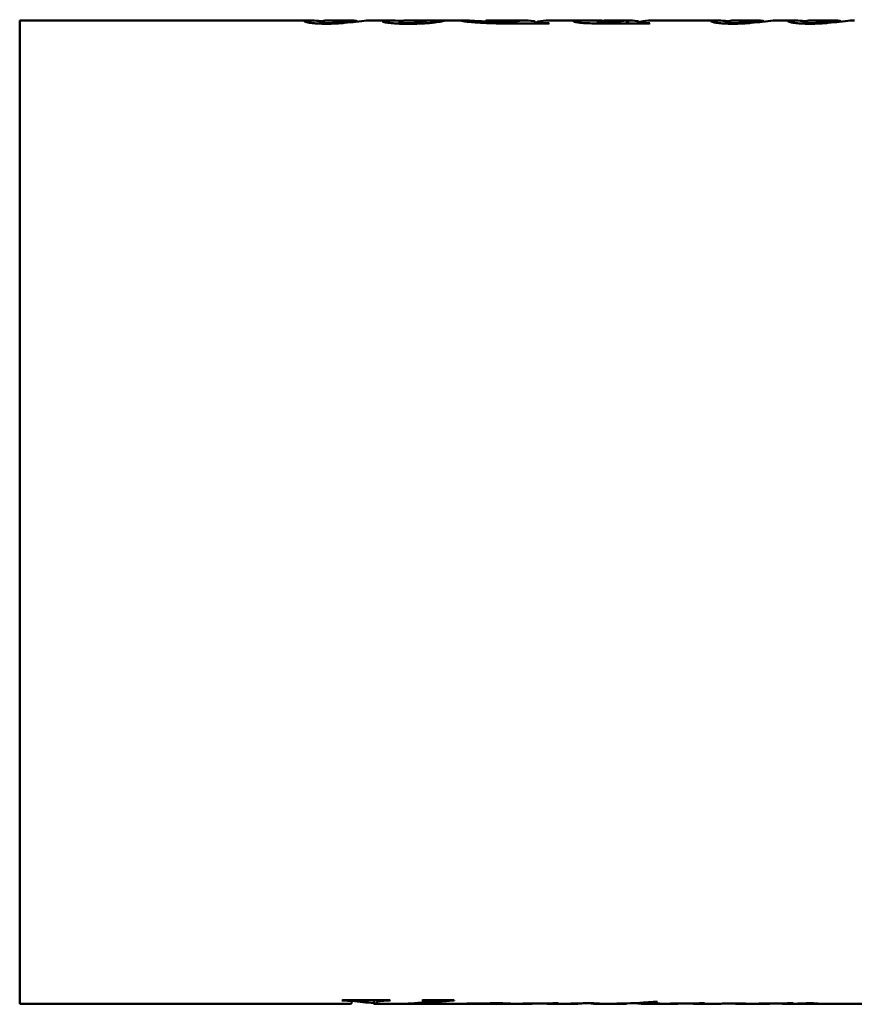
# Model space of a CAD drawing. Header units: millimetres. Extents: x 1066 to 1559, y 677 to 1180.
# Tile 2 of 5: x 1066 to 1213, y 811 to 985. Entities that reach past the tile are written whole.
import ezdxf

# ---------------------------------------------------------------- set-up
doc = ezdxf.new("R2010")
doc.units = ezdxf.units.MM
doc.header["$LTSCALE"] = 6.25
doc.layers.add('Widoczne (ISO)', color=7, linetype='Continuous', lineweight=50)

msp = doc.modelspace()

# ---------------------------------------------------------------- linework, layer by layer
at = {"layer": 'Widoczne (ISO)'}
for p, q in [((1065.75, 811.32), (1065.75, 984.93)), ((1065.75, 984.93), (1116.71, 984.93)), ((1118.64, 984.57), (1118.64, 984.36)), ((1120.46, 984.93), (1124.03, 984.93)), ((1127.71, 984.93), (1130.75, 984.93)), ((1132.77, 984.6), (1132.77, 984.34)), ((1134.61, 984.93), (1136.65, 984.93)), ((1137.39, 984.91), (1137.39, 984.41)), ((1140.06, 984.93), (1143.99, 984.93)), ((1148.05, 984.87), (1148.05, 984.45)), ((1148.42, 984.93), (1155.08, 984.93)), ((1152.56, 984.49), (1152.56, 984.37)), ((1159.08, 984.37), (1152.92, 984.37)), ((1156.77, 984.7), (1156.77, 984.37)), ((1156.77, 984.54), (1156.98, 984.54)), ((1156.98, 984.56), (1156.98, 984.37)), ((1159.06, 984.93), (1168.24, 984.93)), ((1167.79, 984.71), (1167.79, 984.38)), ((1168.49, 984.92), (1168.49, 984.86)), ((1176.84, 984.37), (1169.36, 984.37)), ((1170.81, 984.49), (1170.81, 984.37)), ((1172.1, 984.93), (1173.32, 984.93)), ((1172.27, 984.92), (1172.27, 984.92)), ((1172.71, 984.92), (1172.71, 984.92)), ((1172.93, 984.92), (1172.93, 984.37)), ((1173.15, 984.92), (1173.15, 984.37)), ((1175.02, 984.55), (1175.02, 984.37)), ((1175.06, 984.68), (1175.06, 984.59)), ((1177.2, 984.93), (1188.48, 984.93)), ((1190.4, 984.57), (1190.4, 984.36)), ((1192.22, 984.93), (1195.79, 984.93)), ((1199.47, 984.93), (1202.08, 984.93)), ((1204.01, 984.57), (1204.01, 984.36)), ((1205.83, 984.93), (1209.4, 984.93)), ((1122.77, 811.99), (1131.17, 811.99)), ((1124.42, 811.74), (1124.42, 811.99)), ((1128.26, 811.4), (1128.26, 811.99)), ((1131, 811.92), (1131, 811.99)), ((1136.94, 811.99), (1142.46, 811.99)), ((1138.29, 811.8), (1138.29, 811.99)), ((1141.3, 811.86), (1141.3, 811.99)), ((1142.46, 811.92), (1142.46, 811.99)), ((1177.1, 811.41), (1177.1, 811.65)), ((1177.56, 811.69), (1178.36, 811.69)), ((1065.75, 811.32), (1124.1, 811.32)), ((1128.42, 811.32), (1131.36, 811.32)), ((1132.76, 811.32), (1141.84, 811.32)), ((1145.13, 811.32), (1148.4, 811.32)), ((1149.11, 811.36), (1149.11, 811.43)), ((1151.68, 811.32), (1155.75, 811.32)), ((1156.22, 811.35), (1156.22, 811.4)), ((1158.88, 811.35), (1158.88, 811.43)), ((1159.47, 811.32), (1160.3, 811.32)), ((1159.86, 811.43), (1160.79, 811.43)), ((1161.37, 811.32), (1163.95, 811.32)), ((1164.27, 811.33), (1164.27, 811.41)), ((1167.73, 811.32), (1172.12, 811.32)), ((1172.83, 811.35), (1170.96, 811.35)), ((1172.83, 811.35), (1172.83, 811.42)), ((1175.87, 811.32), (1181.45, 811.32)), ((1176.58, 811.35), (1176.58, 811.6)), ((1178.24, 811.35), (1176.58, 811.35)), ((1177.1, 811.41), (1178.75, 811.41)), ((1178.24, 811.35), (1178.24, 811.41)), ((1181.94, 811.35), (1181.94, 811.4)), ((1185.25, 811.32), (1188.94, 811.32)), ((1185.74, 811.43), (1186.62, 811.43)), ((1192.67, 811.32), (1197.75, 811.32)), ((1198.16, 811.34), (1198.16, 811.4)), ((1199.66, 811.41), (1199.66, 811.42)), ((1200.9, 811.32), (1201.49, 811.32)), ((1201.3, 811.43), (1202.28, 811.43)), ((1202.44, 811.32), (1204.31, 811.32)), ((1203.24, 811.33), (1203.24, 811.38)), ((1205.82, 811.32), (1216, 811.32))]:
    msp.add_line(p, q, dxfattribs=at)
for centre, major_axis, ratio, start_param, end_param in [((1155.08, 898.12), (0, 86.8), 0.287716, 6.226443, 6.383864), ((1159.06, 898.12), (0, -86.8), 0.287565, 3.141593, 3.212853), ((1162.34, 898.12), (0, -86.8), 0.333333, 3.248915, 3.25454), ((1168.24, 898.12), (0, 86.8), 0.293801, 6.273146, 6.283185), ((1173.33, 898.12), (0, 86.8), 0.287425, 0.0158, 0.100849), ((1172.1, 898.12), (0, -86.8), 0.287625, 3.134942, 3.15728), ((1180.93, 898.12), (-1302.02, 0), 0.066667, 4.718701, 4.71904), ((1173.32, 898.12), (0, 86.8), 0.285714, 6.226952, 6.289836), ((1177.2, 898.12), (0, -86.8), 0.287532, 3.141593, 3.217609), ((1179.51, 898.12), (0, -86.8), 0.272727, 3.248915, 3.25454), ((1119.2, 898.12), (0, 86.8), 0.333333, 3.258984, 3.265242), ((1132.76, 898.12), (0, -86.8), 0.860509, 6.171261, 6.222866), ((1127.92, 898.12), (0, -86.8), 0.30303, 0.117392, 0.123649), ((1132.76, 898.12), (0, -86.8), 0.860509, 6.273797, 6.370676), ((1132.72, 898.12), (0, 86.8), 0.393939, 3.258984, 3.265242), ((1175.86, 898.12), (0, -86.8), 0.313008, 0.045794, 0.092216), ((1124.1, 898.12), (0, 86.8), 0.039062, 3.141593, 3.222094), ((1128.42, 898.12), (0, -86.8), 0.045455, 6.241606, 6.361798), ((1131.36, 898.12), (0, 86.8), 0.859459, 3.141593, 3.204542), ((1153.72, 898.12), (0, 86.8), 0.294118, 3.175517, 3.181922), ((1134.46, 898.12), (503.13, 0), 0.172524, 4.752718, 4.762894), ((1155.75, 898.12), (0, 86.8), 0.302768, 3.141593, 3.143321), ((1159.47, 898.12), (0, -86.8), 0.302326, 6.260817, 6.333691), ((1163.95, 898.12), (0, 86.8), 0.317829, 3.141593, 3.14558), ((1167.73, 898.12), (0, -86.8), 0.323684, 6.232712, 6.28529), ((1170.38, 898.12), (0, 86.8), 0.253731, 3.167796, 3.180415), ((1172.12, 898.12), (0, 86.8), 0.312883, 3.141593, 3.167796), ((1175.87, 898.12), (0, -86.8), 0.309434, 6.225868, 6.309389), ((1177.56, 898.12), (0, -86.8), 0.298077, 0.026203, 0.045794), ((1179.94, 898.12), (0, 86.8), 0.235294, 3.175517, 3.181922), ((1160.99, 898.12), (490.27, 0), 0.177049, 4.752718, 4.762894), ((1181.45, 898.12), (0, 86.8), 0.315789, 3.141593, 3.144451), ((1185.25, 898.12), (0, -86.8), 0.314845, 6.236311, 6.333691), ((1188.94, 898.12), (0, 86.8), 0.307971, 3.141593, 3.185879), ((1080.12, 898.12), (2484.7, 0), 0.034934, 4.756675, 4.758183), ((1192.67, 898.12), (0, -86.8), 0.3, 6.238342, 6.328979), ((1195.32, 898.12), (0, 86.8), 0.307692, 3.175894, 3.180792), ((1179.24, 898.12), (436.9, 0), 0.198675, 4.751588, 4.762894), ((1197.75, 898.12), (0, 86.8), 0.287625, 3.141593, 3.147086), ((1200.9, 898.12), (0, -86.8), 0.315582, 6.238214, 6.333691)]:
    msp.add_ellipse(centre, major_axis=major_axis, ratio=ratio, start_param=start_param, end_param=end_param, dxfattribs=at)
for points, knots in [([(1119.02, 984.78), (1118.38, 984.83), (1117.83, 984.88), (1116.9, 984.93), (1116.59, 984.93), (1116.14, 984.9), (1116.01, 984.86), (1116.01, 984.79)], [-0.9065198, -0.9065198, -0.9065198, -0.9065198, -0.6524809, -0.6524809, -0.3649859, -0.3649859, 0, 0, 0, 0]), ([(1119.93, 984.33), (1119.57, 984.33), (1119.21, 984.34), (1118.53, 984.36), (1118.24, 984.38), (1117.62, 984.42), (1117.25, 984.46), (1116.71, 984.54), (1116.48, 984.59), (1116.1, 984.7), (1116.01, 984.75), (1116.01, 984.79)], [0, 0, 0, 0, 0.1096756, 0.1096756, 0.2102794, 0.2102794, 0.335983, 0.335983, 0.4229418, 0.4229418, 0.5019309, 0.5019309, 0.5019309, 0.5019309]), ([(1119.37, 984.85), (1119.19, 984.82), (1119.01, 984.78), (1118.75, 984.69), (1118.64, 984.63), (1118.64, 984.57)], [-0.403694, -0.403694, -0.403694, -0.403694, -0.2004333, -0.2004333, 0, 0, 0, 0]), ([(1118.64, 984.57), (1118.64, 984.56), (1118.65, 984.55), (1118.7, 984.52), (1118.74, 984.51), (1118.89, 984.48), (1119, 984.47), (1119.21, 984.45), (1119.32, 984.44), (1119.57, 984.43), (1119.71, 984.43), (1119.84, 984.43)], [-0.1769921, -0.1769921, -0.1769921, -0.1769921, -0.1481456, -0.1481456, -0.122376, -0.122376, -0.0816794, -0.0816794, -0.0409813, -0.0409813, 0, 0, 0, 0]), ([(1120.46, 984.93), (1120.31, 984.93), (1120.16, 984.92), (1119.79, 984.9), (1119.58, 984.88), (1119.37, 984.85)], [-0.3908845, -0.3908845, -0.3908845, -0.3908845, -0.2296812, -0.2296812, 0, 0, 0, 0]), ([(1119.84, 984.43), (1120.01, 984.43), (1120.17, 984.43), (1120.52, 984.45), (1120.65, 984.45), (1120.92, 984.48), (1121.1, 984.5), (1121.51, 984.56), (1121.83, 984.64), (1122.02, 984.68)], [-0.3413766, -0.3413766, -0.3413766, -0.3413766, -0.3058045, -0.3058045, -0.2626854, -0.2626854, -0.1820995, -0.1820995, 0, 0, 0, 0]), ([(1126.96, 984.89), (1126.48, 984.85), (1125.85, 984.77), (1124.56, 984.63), (1123.81, 984.54), (1122.79, 984.45), (1122.28, 984.4), (1121.01, 984.34), (1120.48, 984.33), (1119.93, 984.33)], [0, 0, 0, 0, 0.434952, 0.434952, 0.6999515, 0.6999515, 0.7824948, 0.7824948, 0.8373667, 0.8373667, 0.8373667, 0.8373667]), ([(1124.09, 984.93), (1123.76, 984.93), (1123.43, 984.91), (1122.74, 984.83), (1122.39, 984.76), (1122.02, 984.68)], [0, 0, 0, 0, 0.3616952, 0.3616952, 0.706456, 0.706456, 0.706456, 0.706456]), ([(1124.09, 984.93), (1124.31, 984.92), (1124.52, 984.91), (1124.93, 984.87), (1125.08, 984.84), (1125.15, 984.83)], [-0.2110504, -0.2110504, -0.2110504, -0.2110504, -0.107583, -0.107583, 0, 0, 0, 0]), ([(1125.15, 984.83), (1125.23, 984.81), (1125.29, 984.79), (1125.34, 984.76), (1125.37, 984.75), (1125.39, 984.74), (1125.4, 984.72)], [0, 0, 0, 0, 0.1152455, 0.1152455, 0.1152455, 0.1836639, 0.1836639, 0.1836639, 0.1836639]), ([(1129.77, 984.79), (1129.77, 984.84), (1129.88, 984.88), (1130.38, 984.93), (1130.8, 984.93), (1131.64, 984.92), (1132.39, 984.88), (1133.31, 984.83)], [0, 0, 0, 0, 0.284839, 0.284839, 0.668073, 0.668073, 1.682252, 1.682252, 1.682252, 1.682252]), ([(1134.37, 984.31), (1133.86, 984.31), (1133.35, 984.32), (1132.43, 984.36), (1132.03, 984.38), (1131.32, 984.44), (1130.89, 984.48), (1130.27, 984.58), (1130.08, 984.63), (1129.82, 984.71), (1129.77, 984.76), (1129.77, 984.79)], [0, 0, 0, 0, 0.1539288, 0.1539288, 0.2912473, 0.2912473, 0.4199168, 0.4199168, 0.5172054, 0.5172054, 0.6305003, 0.6305003, 0.6305003, 0.6305003]), ([(1133.15, 984.8), (1133.05, 984.77), (1132.96, 984.75), (1132.82, 984.68), (1132.77, 984.64), (1132.77, 984.6)], [-0.2779087, -0.2779087, -0.2779087, -0.2779087, -0.1385292, -0.1385292, 0, 0, 0, 0]), ([(1132.77, 984.6), (1132.77, 984.58), (1132.79, 984.56), (1132.86, 984.53), (1132.92, 984.51), (1133.11, 984.47), (1133.24, 984.46), (1133.5, 984.43), (1133.64, 984.42), (1133.95, 984.41), (1134.12, 984.41), (1134.29, 984.41)], [-0.2318002, -0.2318002, -0.2318002, -0.2318002, -0.1880895, -0.1880895, -0.1507049, -0.1507049, -0.1005303, -0.1005303, -0.050824, -0.050824, 0, 0, 0, 0]), ([(1133.15, 984.8), (1133.35, 984.84), (1133.57, 984.87), (1134.05, 984.92), (1134.32, 984.93), (1134.61, 984.93)], [0, 0, 0, 0, 0.2472237, 0.2472237, 0.4936965, 0.4936965, 0.4936965, 0.4936965]), ([(1134.29, 984.41), (1134.45, 984.41), (1134.61, 984.41), (1134.76, 984.42), (1134.92, 984.43), (1135.07, 984.44), (1135.2, 984.45)], [0, 0, 0, 0, 0.0495843, 0.0495843, 0.0495843, 0.1016377, 0.1016377, 0.1016377, 0.1016377]), ([(1139.24, 984.59), (1138.96, 984.56), (1138.64, 984.52), (1137.94, 984.45), (1137.57, 984.42), (1136.75, 984.37), (1136.32, 984.35), (1135.37, 984.32), (1134.88, 984.31), (1134.37, 984.31)], [0, 0, 0, 0, 0.1496885, 0.1496885, 0.2913779, 0.2913779, 0.4325474, 0.4325474, 0.5831384, 0.5831384, 0.5831384, 0.5831384]), ([(1135.2, 984.45), (1135.49, 984.48), (1135.75, 984.52), (1136.17, 984.6), (1136.34, 984.64), (1136.48, 984.67)], [-0.2911177, -0.2911177, -0.2911177, -0.2911177, -0.1386651, -0.1386651, 0, 0, 0, 0]), ([(1136.48, 984.67), (1136.72, 984.73), (1136.94, 984.78), (1137.27, 984.86), (1137.39, 984.89), (1137.39, 984.91)], [-0.4865039, -0.4865039, -0.4865039, -0.4865039, -0.2434261, -0.2434261, 0, 0, 0, 0]), ([(1137.39, 984.91), (1137.39, 984.91), (1137.35, 984.92), (1137.25, 984.92), (1137.16, 984.92), (1137.02, 984.93), (1136.83, 984.93)], [0, 0, 0, 0, 0.0921852, 0.0921852, 0.0921852, 0.1790769, 0.1790769, 0.1790769, 0.1790769]), ([(1140.74, 984.88), (1140.74, 984.9), (1140.68, 984.91), (1140.4, 984.93), (1140.21, 984.93), (1139.69, 984.93), (1139.38, 984.92), (1138.76, 984.92), (1138.48, 984.92), (1137.91, 984.91), (1137.65, 984.91), (1137.38, 984.91)], [-0.6275797, -0.6275797, -0.6275797, -0.6275797, -0.4567707, -0.4567707, -0.3175253, -0.3175253, -0.1921162, -0.1921162, -0.097968, -0.097968, -0.0164029, -0.0164029, -0.0164029, -0.0164029]), ([(1140.74, 984.88), (1140.74, 984.86), (1140.63, 984.82), (1140.4, 984.77), (1140.14, 984.72), (1139.75, 984.66), (1139.24, 984.59)], [0, 0, 0, 0, 0.2502421, 0.2502421, 0.2502421, 0.5216815, 0.5216815, 0.5216815, 0.5216815]), ([(1143.74, 984.9), (1143.74, 984.92), (1143.8, 984.93), (1144.12, 984.93), (1144.37, 984.92), (1144.74, 984.91)], [0, 0, 0, 0, 0.2188136, 0.2188136, 0.4381311, 0.4381311, 0.4381311, 0.4381311]), ([(1152.92, 984.37), (1151.25, 984.37), (1149.59, 984.39), (1147.43, 984.47), (1146.73, 984.51), (1145.74, 984.59), (1145.23, 984.63), (1144.44, 984.73), (1144.19, 984.77), (1143.82, 984.84), (1143.74, 984.88), (1143.74, 984.9)], [0, 0, 0, 0, 0.500382, 0.500382, 0.760529, 0.760529, 0.9258, 0.9258, 1.058992, 1.058992, 1.216325, 1.216325, 1.216325, 1.216325]), ([(1144.74, 984.91), (1145.26, 984.89), (1145.86, 984.85), (1147.01, 984.79), (1147.51, 984.76), (1148.05, 984.73)], [0, 0, 0, 0, 0.311383, 0.311383, 0.5177204, 0.5177204, 0.5177204, 0.5177204]), ([(1148.42, 984.93), (1148.39, 984.93), (1148.36, 984.93), (1148.15, 984.92), (1148.05, 984.91), (1148.05, 984.87)], [-0.3019786, -0.3019786, -0.3019786, -0.3019786, -0.2729306, -0.2729306, 0, 0, 0, 0]), ([(1148.05, 984.87), (1148.05, 984.84), (1148.16, 984.79), (1148.52, 984.72), (1148.63, 984.7), (1148.97, 984.65), (1149.2, 984.63), (1149.75, 984.58), (1150.07, 984.55), (1150.42, 984.53)], [-0.7846761, -0.7846761, -0.7846761, -0.7846761, -0.3441935, -0.3441935, -0.2422924, -0.2422924, -0.1211864, -0.1211864, 0, 0, 0, 0]), ([(1150.42, 984.53), (1150.74, 984.52), (1151.09, 984.5), (1151.82, 984.49), (1152.19, 984.49), (1152.56, 984.49)], [-0.2224192, -0.2224192, -0.2224192, -0.2224192, -0.1112468, -0.1112468, 0, 0, 0, 0]), ([(1156.49, 984.79), (1156.56, 984.77), (1156.62, 984.76), (1156.73, 984.73), (1156.77, 984.71), (1156.77, 984.7)], [-0.1169366, -0.1169366, -0.1169366, -0.1169366, -0.0579956, -0.0579956, 0, 0, 0, 0]), ([(1157.29, 984.71), (1157.2, 984.69), (1157.13, 984.66), (1157.02, 984.61), (1156.98, 984.58), (1156.98, 984.56)], [0, 0, 0, 0, 0.091741, 0.091741, 0.1825664, 0.1825664, 0.1825664, 0.1825664]), ([(1156.98, 984.56), (1156.98, 984.54), (1156.99, 984.53), (1157.08, 984.5), (1157.14, 984.49), (1157.27, 984.47), (1157.33, 984.47), (1157.45, 984.46), (1157.61, 984.45), (1158.19, 984.44), (1158.74, 984.43), (1159.24, 984.43)], [0, 0, 0, 0, 0.0475764, 0.0475764, 0.0833314, 0.0833314, 0.1126076, 0.1126076, 0.245444, 0.245444, 0.5347027, 0.5347027, 0.5347027, 0.5347027]), ([(1163.55, 984.73), (1163.55, 984.77), (1163.66, 984.8), (1163.87, 984.83), (1164, 984.84), (1164.17, 984.85), (1164.36, 984.86), (1164.57, 984.88), (1164.82, 984.88), (1165.08, 984.89)], [0, 0, 0, 0, 0.1678351, 0.1678351, 0.1678351, 0.2691202, 0.2691202, 0.2691202, 0.3792176, 0.3792176, 0.3792176, 0.3792176]), ([(1169.36, 984.37), (1168.51, 984.37), (1167.59, 984.38), (1166.25, 984.41), (1165.73, 984.43), (1164.79, 984.49), (1164.47, 984.53), (1164.02, 984.58), (1163.84, 984.61), (1163.6, 984.68), (1163.55, 984.71), (1163.55, 984.73)], [0, 0, 0, 0, 0.2553572, 0.2553572, 0.4112878, 0.4112878, 0.5810936, 0.5810936, 0.7636087, 0.7636087, 0.9549685, 0.9549685, 0.9549685, 0.9549685]), ([(1165.08, 984.89), (1165.49, 984.9), (1166.07, 984.91), (1167.25, 984.92), (1167.89, 984.92), (1168.49, 984.92)], [0, 0, 0, 0, 0.1731989, 0.1731989, 0.3390618, 0.3390618, 0.3390618, 0.3390618]), ([(1172.17, 984.92), (1171.68, 984.92), (1171.2, 984.92), (1170.29, 984.91), (1169.89, 984.91), (1169.22, 984.89), (1168.8, 984.88), (1168.22, 984.84), (1168.05, 984.82), (1167.83, 984.77), (1167.79, 984.74), (1167.79, 984.71)], [-0.989607, -0.989607, -0.989607, -0.989607, -0.7333607, -0.7333607, -0.4889946, -0.4889946, -0.2839666, -0.2839666, -0.145386, -0.145386, 0, 0, 0, 0]), ([(1167.79, 984.71), (1167.79, 984.69), (1167.81, 984.67), (1167.93, 984.63), (1168.01, 984.61), (1168.2, 984.58), (1168.36, 984.55), (1168.86, 984.52), (1169.09, 984.5), (1169.61, 984.49), (1169.9, 984.48), (1170.18, 984.48)], [-0.7141404, -0.7141404, -0.7141404, -0.7141404, -0.4813983, -0.4813983, -0.2777513, -0.2777513, -0.1640276, -0.1640276, -0.0855279, -0.0855279, 0, 0, 0, 0]), ([(1170.18, 984.48), (1170.28, 984.48), (1170.38, 984.48), (1170.47, 984.48), (1170.59, 984.48), (1170.7, 984.49), (1170.81, 984.49)], [0, 0, 0, 0, 0.02876671, 0.02876671, 0.02876671, 0.06275317, 0.06275317, 0.06275317, 0.06275317]), ([(1172.93, 984.92), (1172.79, 984.92), (1172.65, 984.92), (1172.51, 984.92), (1172.4, 984.92), (1172.28, 984.92), (1172.17, 984.92)], [0, 0, 0, 0, 0.04154902, 0.04154902, 0.04154902, 0.07559174, 0.07559174, 0.07559174, 0.07559174]), ([(1172.71, 984.92), (1172.77, 984.92), (1172.84, 984.92), (1172.9, 984.92), (1172.98, 984.92), (1173.07, 984.92), (1173.15, 984.92)], [0, 0, 0, 0, 0.01750565, 0.01750565, 0.01750565, 0.04283991, 0.04283991, 0.04283991, 0.04283991]), ([(1174.71, 984.79), (1174.8, 984.77), (1174.88, 984.76), (1175.01, 984.72), (1175.06, 984.7), (1175.06, 984.68)], [0, 0, 0, 0, 0.0880142, 0.0880142, 0.1750586, 0.1750586, 0.1750586, 0.1750586]), ([(1175.3, 984.68), (1175.23, 984.66), (1175.16, 984.64), (1175.06, 984.59), (1175.02, 984.57), (1175.02, 984.55)], [0, 0, 0, 0, 0.0767201, 0.0767201, 0.1520241, 0.1520241, 0.1520241, 0.1520241]), ([(1175.02, 984.55), (1175.02, 984.53), (1175.04, 984.52), (1175.11, 984.5), (1175.17, 984.49), (1175.34, 984.47), (1175.45, 984.46), (1175.62, 984.45), (1175.79, 984.45), (1176.28, 984.43), (1176.65, 984.43), (1176.98, 984.43)], [0, 0, 0, 0, 0.0396304, 0.0396304, 0.0743614, 0.0743614, 0.1224017, 0.1224017, 0.2753257, 0.2753257, 0.5673707, 0.5673707, 0.5673707, 0.5673707]), ([(1190.78, 984.78), (1190.14, 984.83), (1189.59, 984.88), (1188.66, 984.93), (1188.35, 984.93), (1187.91, 984.9), (1187.77, 984.86), (1187.77, 984.79)], [-0.9065198, -0.9065198, -0.9065198, -0.9065198, -0.6524809, -0.6524809, -0.3649859, -0.3649859, 0, 0, 0, 0]), ([(1191.7, 984.33), (1191.33, 984.33), (1190.97, 984.34), (1190.3, 984.36), (1190, 984.38), (1189.38, 984.42), (1189.01, 984.46), (1188.47, 984.54), (1188.25, 984.59), (1187.87, 984.7), (1187.77, 984.75), (1187.77, 984.79)], [0, 0, 0, 0, 0.1096756, 0.1096756, 0.2102794, 0.2102794, 0.335983, 0.335983, 0.4229418, 0.4229418, 0.5019309, 0.5019309, 0.5019309, 0.5019309]), ([(1191.14, 984.85), (1190.95, 984.82), (1190.78, 984.78), (1190.52, 984.69), (1190.4, 984.63), (1190.4, 984.57)], [-0.403694, -0.403694, -0.403694, -0.403694, -0.2004333, -0.2004333, 0, 0, 0, 0]), ([(1190.4, 984.57), (1190.4, 984.56), (1190.41, 984.55), (1190.47, 984.52), (1190.51, 984.51), (1190.65, 984.48), (1190.77, 984.47), (1190.97, 984.45), (1191.08, 984.44), (1191.34, 984.43), (1191.47, 984.43), (1191.61, 984.43)], [-0.1769921, -0.1769921, -0.1769921, -0.1769921, -0.1481456, -0.1481456, -0.122376, -0.122376, -0.0816794, -0.0816794, -0.0409813, -0.0409813, 0, 0, 0, 0]), ([(1192.22, 984.93), (1192.07, 984.93), (1191.92, 984.92), (1191.56, 984.9), (1191.35, 984.88), (1191.14, 984.85)], [-0.3908845, -0.3908845, -0.3908845, -0.3908845, -0.2296812, -0.2296812, 0, 0, 0, 0]), ([(1191.61, 984.43), (1191.77, 984.43), (1191.94, 984.43), (1192.29, 984.45), (1192.41, 984.45), (1192.68, 984.48), (1192.87, 984.5), (1193.28, 984.56), (1193.59, 984.64), (1193.79, 984.68)], [-0.3413766, -0.3413766, -0.3413766, -0.3413766, -0.3058045, -0.3058045, -0.2626854, -0.2626854, -0.1820995, -0.1820995, 0, 0, 0, 0]), ([(1198.73, 984.89), (1198.24, 984.85), (1197.62, 984.77), (1196.32, 984.63), (1195.58, 984.54), (1194.55, 984.45), (1194.04, 984.4), (1192.77, 984.34), (1192.24, 984.33), (1191.7, 984.33)], [0, 0, 0, 0, 0.434952, 0.434952, 0.6999515, 0.6999515, 0.7824948, 0.7824948, 0.8373667, 0.8373667, 0.8373667, 0.8373667]), ([(1195.86, 984.93), (1195.53, 984.93), (1195.19, 984.91), (1194.5, 984.83), (1194.15, 984.76), (1193.79, 984.68)], [0, 0, 0, 0, 0.3616898, 0.3616898, 0.706456, 0.706456, 0.706456, 0.706456]), ([(1195.86, 984.93), (1196.07, 984.92), (1196.29, 984.91), (1196.69, 984.87), (1196.85, 984.84), (1196.92, 984.83)], [-0.2110504, -0.2110504, -0.2110504, -0.2110504, -0.107583, -0.107583, 0, 0, 0, 0]), ([(1196.92, 984.83), (1196.99, 984.81), (1197.06, 984.79), (1197.1, 984.76), (1197.13, 984.75), (1197.15, 984.74), (1197.16, 984.72)], [0, 0, 0, 0, 0.1152455, 0.1152455, 0.1152455, 0.1836639, 0.1836639, 0.1836639, 0.1836639]), ([(1204.39, 984.78), (1203.75, 984.83), (1203.2, 984.88), (1202.26, 984.93), (1201.95, 984.93), (1201.51, 984.9), (1201.37, 984.86), (1201.37, 984.79)], [-0.9065198, -0.9065198, -0.9065198, -0.9065198, -0.6524809, -0.6524809, -0.3649859, -0.3649859, 0, 0, 0, 0]), ([(1205.3, 984.33), (1204.93, 984.33), (1204.57, 984.34), (1203.9, 984.36), (1203.6, 984.38), (1202.98, 984.42), (1202.61, 984.46), (1202.08, 984.54), (1201.85, 984.59), (1201.47, 984.7), (1201.37, 984.75), (1201.37, 984.79)], [0, 0, 0, 0, 0.1096756, 0.1096756, 0.2102794, 0.2102794, 0.335983, 0.335983, 0.4229418, 0.4229418, 0.5019309, 0.5019309, 0.5019309, 0.5019309]), ([(1204.74, 984.85), (1204.56, 984.82), (1204.38, 984.78), (1204.12, 984.69), (1204.01, 984.63), (1204.01, 984.57)], [-0.403694, -0.403694, -0.403694, -0.403694, -0.2004333, -0.2004333, 0, 0, 0, 0]), ([(1204.01, 984.57), (1204.01, 984.56), (1204.02, 984.55), (1204.07, 984.52), (1204.11, 984.51), (1204.26, 984.48), (1204.37, 984.47), (1204.57, 984.45), (1204.69, 984.44), (1204.94, 984.43), (1205.08, 984.43), (1205.21, 984.43)], [-0.1769921, -0.1769921, -0.1769921, -0.1769921, -0.1481456, -0.1481456, -0.122376, -0.122376, -0.0816794, -0.0816794, -0.0409813, -0.0409813, 0, 0, 0, 0]), ([(1205.83, 984.93), (1205.68, 984.93), (1205.52, 984.92), (1205.16, 984.9), (1204.95, 984.88), (1204.74, 984.85)], [-0.3908845, -0.3908845, -0.3908845, -0.3908845, -0.2296812, -0.2296812, 0, 0, 0, 0]), ([(1205.21, 984.43), (1205.38, 984.43), (1205.54, 984.43), (1205.89, 984.45), (1206.02, 984.45), (1206.28, 984.48), (1206.47, 984.5), (1206.88, 984.56), (1207.19, 984.64), (1207.39, 984.68)], [-0.3413766, -0.3413766, -0.3413766, -0.3413766, -0.3058045, -0.3058045, -0.2626854, -0.2626854, -0.1820995, -0.1820995, 0, 0, 0, 0]), ([(1212.33, 984.89), (1211.84, 984.85), (1211.22, 984.77), (1209.93, 984.63), (1209.18, 984.54), (1208.15, 984.45), (1207.65, 984.4), (1206.37, 984.34), (1205.85, 984.33), (1205.3, 984.33)], [0, 0, 0, 0, 0.434952, 0.434952, 0.6999515, 0.6999515, 0.7824948, 0.7824948, 0.8373667, 0.8373667, 0.8373667, 0.8373667]), ([(1209.46, 984.93), (1209.13, 984.93), (1208.79, 984.91), (1208.11, 984.83), (1207.76, 984.76), (1207.39, 984.68)], [0, 0, 0, 0, 0.3616885, 0.3616885, 0.706456, 0.706456, 0.706456, 0.706456]), ([(1209.46, 984.93), (1209.68, 984.92), (1209.89, 984.91), (1210.29, 984.87), (1210.45, 984.84), (1210.52, 984.83)], [-0.2110504, -0.2110504, -0.2110504, -0.2110504, -0.107583, -0.107583, 0, 0, 0, 0]), ([(1210.52, 984.83), (1210.6, 984.81), (1210.66, 984.79), (1210.71, 984.76), (1210.73, 984.75), (1210.75, 984.74), (1210.76, 984.72)], [0, 0, 0, 0, 0.1152455, 0.1152455, 0.1152455, 0.1836639, 0.1836639, 0.1836639, 0.1836639]), ([(1124.42, 811.74), (1124.42, 811.76), (1124.4, 811.78), (1124.33, 811.81), (1124.27, 811.83), (1124.09, 811.86), (1123.98, 811.87), (1123.78, 811.89), (1123.62, 811.9), (1123.19, 811.91), (1122.88, 811.92), (1122.59, 811.92)], [0, 0, 0, 0, 0.0548309, 0.0548309, 0.1016262, 0.1016262, 0.1597315, 0.1597315, 0.2726821, 0.2726821, 0.4760337, 0.4760337, 0.4760337, 0.4760337]), ([(1124.37, 811.6), (1124.38, 811.63), (1124.39, 811.66), (1124.41, 811.71), (1124.42, 811.74), (1124.42, 811.74)], [0, 0, 0, 0, 0.0921669, 0.0921669, 0.1939634, 0.1939634, 0.1939634, 0.1939634]), ([(1131, 811.92), (1130.76, 811.92), (1130.52, 811.92), (1130.06, 811.9), (1129.85, 811.89), (1129.56, 811.87), (1129.42, 811.85), (1129.18, 811.82), (1129.1, 811.8), (1128.84, 811.72), (1128.76, 811.65), (1128.73, 811.59)], [0, 0, 0, 0, 0.0724259, 0.0724259, 0.1420312, 0.1420312, 0.1808994, 0.1808994, 0.2190593, 0.2190593, 0.3367039, 0.3367039, 0.3367039, 0.3367039]), ([(1136.05, 811.5), (1136.42, 811.52), (1136.81, 811.55), (1137.35, 811.61), (1137.59, 811.63), (1137.81, 811.66), (1137.86, 811.67), (1137.94, 811.68), (1138.09, 811.71), (1138.25, 811.76), (1138.29, 811.78), (1138.29, 811.8)], [0, 0, 0, 0, 0.1668831, 0.1668831, 0.2637132, 0.2637132, 0.2905824, 0.2905824, 0.3123412, 0.3123412, 0.3247714, 0.3247714, 0.3247714, 0.3247714]), ([(1138.29, 811.8), (1138.29, 811.81), (1138.28, 811.82), (1138.21, 811.84), (1138.17, 811.85), (1138.01, 811.87), (1137.91, 811.88), (1137.53, 811.9), (1137.16, 811.91), (1136.72, 811.92)], [0, 0, 0, 0, 0.027882, 0.027882, 0.0564185, 0.0564185, 0.1045733, 0.1045733, 0.2045747, 0.2045747, 0.2045747, 0.2045747]), ([(1141.3, 811.86), (1140.99, 811.83), (1140.6, 811.79), (1139.95, 811.72), (1139.6, 811.69), (1139.29, 811.66)], [0, 0, 0, 0, 0.1172746, 0.1172746, 0.2377569, 0.2377569, 0.2377569, 0.2377569]), ([(1142.46, 811.92), (1142.24, 811.91), (1142.02, 811.91), (1141.81, 811.9), (1141.63, 811.89), (1141.45, 811.87), (1141.3, 811.86)], [0, 0, 0, 0, 0.0682384, 0.0682384, 0.0682384, 0.1279396, 0.1279396, 0.1279396, 0.1279396]), ([(1171.23, 811.39), (1172.04, 811.4), (1172.82, 811.42), (1174.31, 811.46), (1174.98, 811.49), (1176.43, 811.59), (1177.02, 811.64), (1177.56, 811.69)], [0, 0, 0, 0, 0.2576361, 0.2576361, 0.5174862, 0.5174862, 0.694079, 0.694079, 0.694079, 0.694079]), ([(1141.84, 811.32), (1142.49, 811.32), (1143.25, 811.34), (1144.93, 811.37), (1145.9, 811.39), (1147.92, 811.42), (1148.91, 811.43), (1149.93, 811.43)], [0.752676, 0.752676, 0.752676, 0.752676, 1.292124, 1.292124, 1.766938, 1.766938, 2.195045, 2.195045, 2.195045, 2.195045]), ([(1146.71, 811.36), (1146.03, 811.34), (1145.49, 811.32), (1144.73, 811.32), (1144.44, 811.33), (1144.19, 811.36)], [-0.604322, -0.604322, -0.604322, -0.604322, -0.3024444, -0.3024444, -0.0666338, -0.0666338, -0.0666338, -0.0666338]), ([(1148.29, 811.39), (1148.15, 811.39), (1148, 811.39), (1147.71, 811.38), (1147.55, 811.38), (1147.16, 811.37), (1146.92, 811.36), (1146.71, 811.36)], [-0.1888654, -0.1888654, -0.1888654, -0.1888654, -0.1453333, -0.1453333, -0.0939151, -0.0939151, 0, 0, 0, 0]), ([(1149.11, 811.36), (1149.11, 811.36), (1149.1, 811.37), (1149.06, 811.37), (1149.03, 811.37), (1148.92, 811.38), (1148.84, 811.38), (1148.71, 811.39), (1148.64, 811.39), (1148.47, 811.39), (1148.38, 811.39), (1148.29, 811.39)], [-0.1063543, -0.1063543, -0.1063543, -0.1063543, -0.089574, -0.089574, -0.0744896, -0.0744896, -0.0523521, -0.0523521, -0.026961, -0.026961, 0, 0, 0, 0]), ([(1149.11, 811.36), (1149.11, 811.35), (1149.03, 811.34), (1148.76, 811.33), (1148.56, 811.32), (1148.4, 811.32)], [0, 0, 0, 0, 0.132229, 0.132229, 0.284077, 0.284077, 0.284077, 0.284077]), ([(1151.82, 811.32), (1151.47, 811.32), (1151.05, 811.33), (1150.34, 811.34), (1149.87, 811.34), (1149.11, 811.36)], [0, 0, 0, 0, 0.2030419, 0.2030419, 0.2889133, 0.2889133, 0.2889133, 0.2889133]), ([(1149.93, 811.43), (1150.22, 811.43), (1150.52, 811.43), (1151.05, 811.43), (1151.29, 811.42), (1151.78, 811.41), (1151.96, 811.4), (1152.19, 811.39), (1152.29, 811.38), (1152.41, 811.37), (1152.44, 811.36), (1152.44, 811.35)], [0, 0, 0, 0, 0.0881226, 0.0881226, 0.1630066, 0.1630066, 0.2609896, 0.2609896, 0.3671756, 0.3671756, 0.4781074, 0.4781074, 0.4781074, 0.4781074]), ([(1152.44, 811.35), (1152.44, 811.34), (1152.39, 811.34), (1152.29, 811.33), (1152.18, 811.33), (1152.02, 811.32), (1151.82, 811.32)], [0, 0, 0, 0, 0.1081306, 0.1081306, 0.1081306, 0.2221838, 0.2221838, 0.2221838, 0.2221838]), ([(1156.22, 811.35), (1156.22, 811.35), (1156.21, 811.35), (1156.15, 811.36), (1156.11, 811.36), (1156.02, 811.36), (1155.94, 811.37), (1155.69, 811.37), (1155.5, 811.37), (1155.17, 811.37), (1154.86, 811.37), (1154.58, 811.37)], [0, 0, 0, 0, 0.02564, 0.02564, 0.054765, 0.054765, 0.1081493, 0.1081493, 0.224143, 0.224143, 0.5036098, 0.5036098, 0.5036098, 0.5036098]), ([(1155.79, 811.32), (1155.89, 811.32), (1155.98, 811.33), (1156.14, 811.34), (1156.21, 811.34), (1156.22, 811.35)], [0, 0, 0, 0, 0.1025666, 0.1025666, 0.2027243, 0.2027243, 0.2027243, 0.2027243]), ([(1160.3, 811.32), (1160.56, 811.32), (1160.85, 811.33), (1161.34, 811.33), (1161.58, 811.34), (1161.8, 811.34)], [0.2393349, 0.2393349, 0.2393349, 0.2393349, 0.3745155, 0.3745155, 0.4756466, 0.4756466, 0.4756466, 0.4756466]), ([(1161.8, 811.34), (1162.3, 811.35), (1162.87, 811.37), (1163.69, 811.39), (1164.21, 811.41), (1165.32, 811.43), (1165.76, 811.43), (1166.2, 811.43)], [0, 0, 0, 0, 0.2141077, 0.2141077, 0.304792, 0.304792, 0.35924, 0.35924, 0.35924, 0.35924]), ([(1163.78, 811.34), (1163.67, 811.34), (1163.55, 811.34), (1163.31, 811.34), (1163.18, 811.34), (1162.79, 811.33), (1162.53, 811.33), (1162.29, 811.33)], [0, 0, 0, 0, 0.0346792, 0.0346792, 0.0758848, 0.0758848, 0.1679728, 0.1679728, 0.1679728, 0.1679728]), ([(1164.27, 811.33), (1164.27, 811.33), (1164.27, 811.33), (1164.26, 811.33), (1164.25, 811.33), (1164.23, 811.34), (1164.2, 811.34), (1164.15, 811.34), (1164.09, 811.34), (1163.98, 811.34), (1163.94, 811.34), (1163.86, 811.34), (1163.82, 811.34), (1163.78, 811.34)], [0, 0, 0, 0, 0.00678616, 0.00678616, 0.01347763, 0.01347763, 0.0276926, 0.0276926, 0.03672195, 0.03672195, 0.04059037, 0.04059037, 0.04459877, 0.04459877, 0.04459877, 0.04459877]), ([(1164.06, 811.32), (1164.11, 811.32), (1164.16, 811.33), (1164.24, 811.33), (1164.27, 811.33), (1164.27, 811.33)], [0, 0, 0, 0, 0.04745141, 0.04745141, 0.0944612, 0.0944612, 0.0944612, 0.0944612]), ([(1166.2, 811.43), (1166.36, 811.43), (1166.51, 811.43), (1166.82, 811.43), (1166.96, 811.43), (1167.37, 811.42), (1167.57, 811.41), (1167.85, 811.39), (1167.97, 811.38), (1168.14, 811.37), (1168.18, 811.36), (1168.18, 811.35)], [0, 0, 0, 0, 0.0473564, 0.0473564, 0.0933208, 0.0933208, 0.1898379, 0.1898379, 0.3280775, 0.3280775, 0.4769611, 0.4769611, 0.4769611, 0.4769611]), ([(1168.18, 811.35), (1168.18, 811.34), (1168.13, 811.34), (1167.99, 811.33), (1167.89, 811.32), (1167.79, 811.32)], [0, 0, 0, 0, 0.0999145, 0.0999145, 0.2004447, 0.2004447, 0.2004447, 0.2004447]), ([(1181.94, 811.35), (1181.94, 811.35), (1181.93, 811.35), (1181.9, 811.36), (1181.88, 811.36), (1181.82, 811.36), (1181.77, 811.36), (1181.62, 811.37), (1181.51, 811.37), (1181.23, 811.37), (1180.96, 811.37), (1180.63, 811.37)], [0, 0, 0, 0, 0.0172244, 0.0172244, 0.0334272, 0.0334272, 0.0579193, 0.0579193, 0.0842035, 0.0842035, 0.125708, 0.125708, 0.125708, 0.125708]), ([(1181.53, 811.32), (1181.62, 811.32), (1181.71, 811.33), (1181.87, 811.34), (1181.94, 811.35), (1181.94, 811.35)], [0, 0, 0, 0, 0.0997274, 0.0997274, 0.212981, 0.212981, 0.212981, 0.212981]), ([(1198.16, 811.34), (1198.16, 811.35), (1198.15, 811.35), (1198.07, 811.36), (1198.01, 811.36), (1197.9, 811.36), (1197.8, 811.37), (1197.52, 811.37), (1197.36, 811.37), (1196.95, 811.37), (1196.57, 811.37), (1196.23, 811.37)], [0, 0, 0, 0, 0.0352653, 0.0352653, 0.0803104, 0.0803104, 0.198029, 0.198029, 0.374817, 0.374817, 0.7380959, 0.7380959, 0.7380959, 0.7380959]), ([(1197.88, 811.32), (1197.94, 811.33), (1198.01, 811.33), (1198.11, 811.34), (1198.16, 811.34), (1198.16, 811.34)], [0, 0, 0, 0, 0.074086, 0.074086, 0.1439118, 0.1439118, 0.1439118, 0.1439118]), ([(1201.49, 811.32), (1201.86, 811.32), (1202.28, 811.33), (1203, 811.36), (1203.35, 811.38), (1203.68, 811.4)], [0.4306616, 0.4306616, 0.4306616, 0.4306616, 0.6777845, 0.6777845, 0.8485199, 0.8485199, 0.8485199, 0.8485199]), ([(1203.24, 811.33), (1203.11, 811.33), (1202.96, 811.33), (1202.71, 811.32), (1202.5, 811.32), (1202.15, 811.32), (1202.03, 811.33), (1201.92, 811.33)], [0, 0, 0, 0, 0.04582422, 0.04582422, 0.07724856, 0.07724856, 0.09181328, 0.09181328, 0.09181328, 0.09181328]), ([(1203.54, 811.33), (1203.49, 811.33), (1203.44, 811.33), (1203.4, 811.33), (1203.34, 811.33), (1203.29, 811.33), (1203.24, 811.33)], [0, 0, 0, 0, 0.01406284, 0.01406284, 0.01406284, 0.03066815, 0.03066815, 0.03066815, 0.03066815]), ([(1205.06, 811.32), (1204.96, 811.32), (1204.87, 811.32), (1204.69, 811.32), (1204.61, 811.32), (1204.43, 811.32), (1204.34, 811.32), (1204.2, 811.32), (1204.16, 811.32), (1203.97, 811.33), (1203.9, 811.33), (1203.74, 811.33), (1203.7, 811.33), (1203.62, 811.33), (1203.58, 811.33), (1203.54, 811.33)], [0, 0, 0, 0, 0.0284121, 0.0284121, 0.0552983, 0.0552983, 0.0941718, 0.0941718, 0.1337643, 0.1337643, 0.1595848, 0.1595848, 0.1675843, 0.1675843, 0.1749544, 0.1749544, 0.1749544, 0.1749544]), ([(1203.68, 811.4), (1203.9, 811.41), (1204.16, 811.41), (1204.58, 811.43), (1204.73, 811.43), (1205.04, 811.43), (1205.19, 811.43), (1205.35, 811.43)], [0, 0, 0, 0, 0.0957437, 0.0957437, 0.1446326, 0.1446326, 0.1915187, 0.1915187, 0.1915187, 0.1915187]), ([(1206.02, 811.32), (1205.91, 811.32), (1205.77, 811.32), (1205.53, 811.32), (1205.44, 811.32), (1205.25, 811.32), (1205.15, 811.32), (1205.06, 811.32)], [0, 0, 0, 0, 0.0594291, 0.0594291, 0.0899243, 0.0899243, 0.1192416, 0.1192416, 0.1192416, 0.1192416]), ([(1205.35, 811.43), (1205.51, 811.43), (1205.68, 811.43), (1205.98, 811.43), (1206.11, 811.42), (1206.31, 811.41), (1206.43, 811.41), (1206.59, 811.39), (1206.63, 811.39), (1206.69, 811.38), (1206.71, 811.37), (1206.71, 811.36)], [0, 0, 0, 0, 0.0491875, 0.0491875, 0.0966431, 0.0966431, 0.1338844, 0.1338844, 0.1577425, 0.1577425, 0.1852429, 0.1852429, 0.1852429, 0.1852429]), ([(1206.71, 811.36), (1206.71, 811.35), (1206.66, 811.34), (1206.54, 811.33), (1206.43, 811.33), (1206.26, 811.32), (1206.02, 811.32)], [0, 0, 0, 0, 0.1320044, 0.1320044, 0.1320044, 0.2550754, 0.2550754, 0.2550754, 0.2550754])]:
    msp.add_open_spline(points, degree=3, knots=knots, dxfattribs=at)
for points in [[(1127.71, 984.93), (1127.52, 984.93), (1127.27, 984.91), (1126.96, 984.89)], [(1136.65, 984.93), (1136.71, 984.93), (1136.77, 984.93), (1136.83, 984.93)], [(1199.47, 984.93), (1199.29, 984.93), (1199.04, 984.91), (1198.73, 984.89)], [(1213.08, 984.93), (1212.89, 984.93), (1212.64, 984.91), (1212.33, 984.89)], [(1158.88, 811.39), (1158.72, 811.4), (1158.57, 811.41), (1158.42, 811.42)], [(1162.29, 811.33), (1161.76, 811.32), (1161.26, 811.32), (1160.8, 811.33)]]:
    msp.add_open_spline(points, degree=3, dxfattribs=at)

doc.saveas('drawing.dxf')
